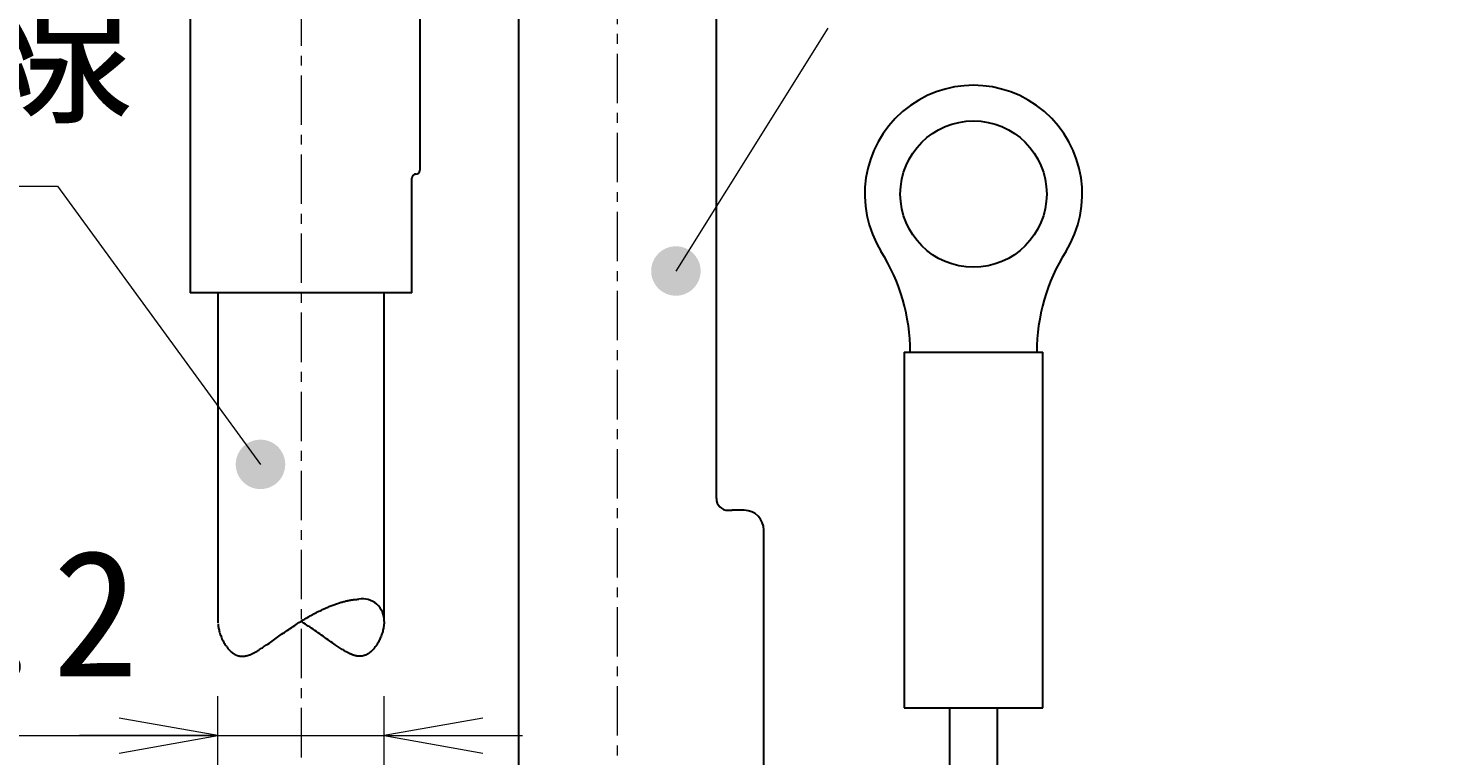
# Model space of a CAD drawing. Header units: millimetres. Extents: x 0 to 422, y 0 to 298.
# Tile 51 of 54: x 165 to 200, y 180 to 198. Entities that reach past the tile are written whole.
import ezdxf

# ---------------------------------------------------------------- set-up
doc = ezdxf.new("R2010")
doc.units = ezdxf.units.MM
doc.linetypes.add('CENTER', pattern=[2, 1.25, -0.25, 0.25, -0.25])
doc.layers.add('DXF及び図面用', color=7, linetype='Continuous')
doc.styles.add('ｍｓ ｐゴシック', font='msgothic.ttc')
doc.dimstyles.get("Standard").update_dxf_attribs({"dimtxt": 0.18, "dimasz": 0.18, "dimexe": 0.18, "dimexo": 0.0625, "dimgap": 0.09, "dimtad": 0, "dimtih": 1, "dimtoh": 1, "dimdec": 4, "dimzin": 0, "dimdsep": 46, "dimcen": 0.09, "dimadec": 0, "dimazin": 0, "dimtfac": 1, "dimtdec": 4, "dimtofl": 0, "dimtmove": 0, "dimatfit": 3, "dimfxl": 1, "dimtolj": 1, "dimtzin": 0, "dimarcsym": 0})

# ---------------------------------------------------------------- blocks, each defined once
blk = doc.blocks.new('*D1')
at = {"color": 7, "linetype": 'Continuous', "lineweight": 9, "transparency": 16777216}
for p, q in [((264.949, 185.672), (269.013, 186.469)), ((263.067, 186.104), (309.336, 91.64))]:
    blk.add_line(p, q, dxfattribs=at)
blk.add_lwpolyline([(267.542, 184.926), (267.819, 185.11), (268.039, 185.36), (268.187, 185.658), (268.253, 185.984), (268.232, 186.316), (268.126, 186.632), (267.942, 186.909), (267.692, 187.129), (267.394, 187.277), (267.068, 187.343), (266.736, 187.322), (266.42, 187.216), (266.143, 187.032), (265.923, 186.782), (265.775, 186.484), (265.709, 186.158), (265.73, 185.825), (265.836, 185.51), (266.02, 185.233), (266.27, 185.013), (266.568, 184.865), (266.894, 184.799), (267.226, 184.82)], close=True, dxfattribs=at)
at = {"color": 7, "linetype": 'Continuous', "lineweight": 20, "transparency": 16777216}
for points in [[(267.152, 176.762, 0), (268.648, 174.71, 0), (267.944, 177.15, 0)], [(309.732, 91.834, 0), (308.236, 93.885, 0), (308.94, 91.446, 0)]]:
    blk.add_polyline3d(points, dxfattribs=at)
at = {"color": 7, "linetype": 'Continuous', "lineweight": 9, "transparency": 16777216, "style": 'ｍｓ ｐゴシック', "width": 0.999652}
blk.add_text('90', height=3.2032, rotation=296.0954, dxfattribs=at).set_placement((266.165, 183.187))
blk = doc.blocks.new('*D2')
at = {"color": 7, "linetype": 'Continuous', "lineweight": 9, "transparency": 16777216}
for p, q in [((284.639, 190.601), (285.711, 194.601)), ((286.342, 186.786), (286.342, 190.101)), ((290.542, 186.786), (290.542, 190.101)), ((286.342, 189.101), (282.842, 189.101)), ((283.842, 189.101), (293.042, 189.101)), ((290.542, 189.101), (294.042, 189.101))]:
    blk.add_line(p, q, dxfattribs=at)
blk.add_lwpolyline([(286.45, 192.601), (286.407, 192.931), (286.279, 193.239), (286.077, 193.503), (285.813, 193.705), (285.505, 193.833), (285.175, 193.876), (284.845, 193.833), (284.538, 193.705), (284.274, 193.503), (284.071, 193.239), (283.944, 192.931), (283.9, 192.601), (283.944, 192.271), (284.071, 191.964), (284.274, 191.7), (284.538, 191.497), (284.845, 191.37), (285.175, 191.326), (285.505, 191.37), (285.813, 191.497), (286.077, 191.7), (286.279, 191.964), (286.407, 192.271)], close=True, dxfattribs=at)
at = {"color": 7, "linetype": 'Continuous', "lineweight": 20, "transparency": 16777216}
for points in [[(283.842, 188.66, 0), (286.342, 189.101, 0), (283.842, 189.542, 0)], [(293.042, 189.542, 0), (290.542, 189.101, 0), (293.042, 188.66, 0)]]:
    blk.add_polyline3d(points, dxfattribs=at)
at = {"color": 7, "linetype": 'Continuous', "lineweight": 9, "transparency": 16777216, "style": 'ｍｓ ｐゴシック', "width": 1.000662}
blk.add_text('4.2', height=3.1999, dxfattribs=at).set_placement((287.418, 190.601))
blk = doc.blocks.new('*D16')
at = {"color": 7, "linetype": 'Continuous', "lineweight": 9, "transparency": 16777216}
for p, q in [((158.142, 181.797), (159.213, 185.797)), ((169.462, 179.107), (169.462, 181.297)), ((173.662, 179.142), (173.662, 181.297)), ((156.926, 180.297), (176.162, 180.297)), ((169.462, 180.297), (165.962, 180.297)), ((173.662, 180.297), (177.162, 180.297))]:
    blk.add_line(p, q, dxfattribs=at)
blk.add_lwpolyline([(159.952, 183.797), (159.909, 184.127), (159.782, 184.434), (159.579, 184.698), (159.315, 184.901), (159.007, 185.028), (158.677, 185.072), (158.347, 185.028), (158.04, 184.901), (157.776, 184.698), (157.573, 184.434), (157.446, 184.127), (157.402, 183.797), (157.446, 183.467), (157.573, 183.159), (157.776, 182.895), (158.04, 182.692), (158.347, 182.565), (158.677, 182.522), (159.007, 182.565), (159.315, 182.692), (159.579, 182.895), (159.782, 183.159), (159.909, 183.467)], close=True, dxfattribs=at)
at = {"color": 7, "linetype": 'Continuous', "lineweight": 20, "transparency": 16777216}
for points in [[(166.962, 179.856, 0), (169.462, 180.297, 0), (166.962, 180.737, 0)], [(176.162, 180.737, 0), (173.662, 180.297, 0), (176.162, 179.856, 0)]]:
    blk.add_polyline3d(points, dxfattribs=at)
at = {"color": 7, "linetype": 'Continuous', "lineweight": 9, "transparency": 16777216, "style": 'ｍｓ ｐゴシック', "width": 1.000662}
blk.add_text('4.2', height=3.1999, dxfattribs=at).set_placement((160.92, 181.797))
blk = doc.blocks.new('*D19')
at = {"layer": 'DXF及び図面用', "color": 7, "linetype": 'Continuous', "lineweight": 9, "transparency": 16777216}
for p, q in [((159.062, 239.298), (159.062, 245.298)), ((184.062, 239.298), (184.062, 245.298)), ((159.062, 244.298), (162.562, 244.298)), ((159.062, 244.298), (184.062, 244.298)), ((184.062, 244.298), (180.562, 244.298))]:
    blk.add_line(p, q, dxfattribs=at)
at = {"layer": 'DXF及び図面用', "color": 7, "linetype": 'Continuous', "lineweight": 20, "transparency": 16777216}
for points in [[(161.562, 244.738, 0), (159.062, 244.298, 0), (161.562, 243.857, 0)], [(181.562, 243.857, 0), (184.062, 244.298, 0), (181.562, 244.738, 0)]]:
    blk.add_polyline3d(points, dxfattribs=at)
at = {"layer": 'DXF及び図面用', "color": 7, "linetype": 'Continuous', "lineweight": 9, "transparency": 16777216, "style": 'ｍｓ ｐゴシック'}
for s, height, width, p in [('(', 3.199, 0.999114, (166.644, 245.799)), (')', 3.199, 1.002002, (174.379, 245.799)), ('25', 3.201, 1.000306, (168.683, 245.797))]:
    blk.add_text(s, height=height, dxfattribs=dict(at, width=width)).set_placement(p)
blk = doc.blocks.new('*D20')
at = {"layer": 'DXF及び図面用', "color": 7, "linetype": 'Continuous', "lineweight": 9, "transparency": 16777216}
for p, q in [((200.012, 240.998), (209.81, 240.998)), ((208.81, 240.998), (208.81, 237.498)), ((208.81, 240.998), (208.81, 220.998)), ((208.81, 220.998), (208.81, 224.498)), ((200.012, 220.998), (209.81, 220.998))]:
    blk.add_line(p, q, dxfattribs=at)
at = {"layer": 'DXF及び図面用', "color": 7, "linetype": 'Continuous', "lineweight": 20, "transparency": 16777216}
for points in [[(209.251, 238.498, 0), (208.81, 240.998, 0), (208.369, 238.498, 0)], [(208.369, 223.498, 0), (208.81, 220.998, 0), (209.251, 223.498, 0)]]:
    blk.add_polyline3d(points, dxfattribs=at)
at = {"layer": 'DXF及び図面用', "color": 7, "linetype": 'Continuous', "lineweight": 9, "transparency": 16777216, "style": 'ｍｓ ｐゴシック'}
for s, height, width, p in [(')', 3.199, 1.002002, (207.309, 233.851)), ('20', 3.201, 1.00009, (207.309, 228.118)), ('(', 3.199, 0.999114, (207.309, 226.043))]:
    blk.add_text(s, height=height, rotation=90, dxfattribs=dict(at, width=width)).set_placement(p)
blk = doc.blocks.new('*D21')
at = {"layer": 'DXF及び図面用', "color": 7, "linetype": 'Continuous', "lineweight": 9, "transparency": 16777216}
for p, q in [((190.112, 229.408), (190.112, 247.798)), ((199.012, 229.408), (199.012, 247.798)), ((190.112, 246.798), (193.612, 246.798)), ((199.012, 246.798), (190.112, 246.798)), ((199.012, 246.798), (195.512, 246.798))]:
    blk.add_line(p, q, dxfattribs=at)
at = {"layer": 'DXF及び図面用', "color": 7, "linetype": 'Continuous', "lineweight": 20, "transparency": 16777216}
for points in [[(192.612, 247.238, 0), (190.112, 246.798, 0), (192.612, 246.357, 0)], [(196.512, 246.357, 0), (199.012, 246.798, 0), (196.512, 247.238, 0)]]:
    blk.add_polyline3d(points, dxfattribs=at)
at = {"layer": 'DXF及び図面用', "color": 7, "linetype": 'Continuous', "lineweight": 9, "transparency": 16777216, "style": 'ｍｓ ｐゴシック'}
for s, height, width, p in [('(', 3.199, 0.999114, (189.171, 248.299)), (')', 3.199, 1.002002, (197.852, 248.299)), ('8.9', 3.201, 1.000475, (191.211, 248.297))]:
    blk.add_text(s, height=height, dxfattribs=dict(at, width=width)).set_placement(p)

msp = doc.modelspace()

# ---------------------------------------------------------------- hatches: boundary and pattern name
at = {"linetype": 'Continuous', "lineweight": 9}
for points in [[(181.66395, 192.05071), (181.66386, 192.06162), (181.66357, 192.07252), (181.66309, 192.08342), (181.66243, 192.09431), (181.66157, 192.10518), (181.66053, 192.11604), (181.65929, 192.12688), (181.65787, 192.13769), (181.65626, 192.14848), (181.65446, 192.15924), (181.65247, 192.16997), (181.65029, 192.18065), (181.64793, 192.19131), (181.64539, 192.20191), (181.64266, 192.21247), (181.63974, 192.22299), (181.63664, 192.23344), (181.63336, 192.24385), (181.6299, 192.25419), (181.62626, 192.26447), (181.62244, 192.27469), (181.61844, 192.28484), (181.61427, 192.29492), (181.60992, 192.30492), (181.60539, 192.31485), (181.6007, 192.32469), (181.59583, 192.33446), (181.59079, 192.34413), (181.58559, 192.35372), (181.58022, 192.36321), (181.57468, 192.37261), (181.56898, 192.38191), (181.56312, 192.39111), (181.5571, 192.40021), (181.55092, 192.4092), (181.54459, 192.41808), (181.5381, 192.42684), (181.53146, 192.4355), (181.52467, 192.44404), (181.51773, 192.45246), (181.51064, 192.46075), (181.50342, 192.46892), (181.49605, 192.47696), (181.48854, 192.48487), (181.48089, 192.49265), (181.47311, 192.5003), (181.4652, 192.50781), (181.45716, 192.51518), (181.44899, 192.52241), (181.44069, 192.52949), (181.43228, 192.53643), (181.42374, 192.54322), (181.41509, 192.54986), (181.40632, 192.55635), (181.39744, 192.56268), (181.38845, 192.56886), (181.37935, 192.57488), (181.37015, 192.58074), (181.36085, 192.58644), (181.35145, 192.59198), (181.34196, 192.59735), (181.33237, 192.60256), (181.3227, 192.60759), (181.31293, 192.61246), (181.30309, 192.61715), (181.29316, 192.62168), (181.28316, 192.62603), (181.27308, 192.6302), (181.26293, 192.6342), (181.25271, 192.63802), (181.24243, 192.64166), (181.23209, 192.64512), (181.22169, 192.6484), (181.21123, 192.6515), (181.20071, 192.65441), (181.19015, 192.65715), (181.17955, 192.65969), (181.1689, 192.66206), (181.15821, 192.66423), (181.14748, 192.66622), (181.13672, 192.66802), (181.12594, 192.66963), (181.11512, 192.67105), (181.10428, 192.67229), (181.09343, 192.67333), (181.08255, 192.67419), (181.07166, 192.67486), (181.06076, 192.67533), (181.04986, 192.67562), (181.03895, 192.67571), (181.02804, 192.67562), (181.01714, 192.67533), (181.00624, 192.67486), (180.99536, 192.67419), (180.98448, 192.67333), (180.97362, 192.67229), (180.96278, 192.67105), (180.95197, 192.66963), (180.94118, 192.66802), (180.93042, 192.66622), (180.9197, 192.66423), (180.90901, 192.66206), (180.89836, 192.65969), (180.88775, 192.65715), (180.87719, 192.65441), (180.86668, 192.6515), (180.85622, 192.6484), (180.84582, 192.64512), (180.83547, 192.64166), (180.82519, 192.63802), (180.81497, 192.6342), (180.80482, 192.6302), (180.79474, 192.62603), (180.78474, 192.62168), (180.77482, 192.61715), (180.76497, 192.61246), (180.75521, 192.60759), (180.74553, 192.60256), (180.73595, 192.59735), (180.72645, 192.59198), (180.71705, 192.58644), (180.70775, 192.58074), (180.69855, 192.57488), (180.68946, 192.56886), (180.68047, 192.56268), (180.67159, 192.55635), (180.66282, 192.54986), (180.65416, 192.54322), (180.64563, 192.53643), (180.63721, 192.52949), (180.62891, 192.52241), (180.62075, 192.51518), (180.6127, 192.50781), (180.60479, 192.5003), (180.59701, 192.49265), (180.58937, 192.48487), (180.58186, 192.47696), (180.57449, 192.46892), (180.56726, 192.46075), (180.56017, 192.45246), (180.55324, 192.44404), (180.54644, 192.4355), (180.5398, 192.42684), (180.53332, 192.41808), (180.52698, 192.4092), (180.5208, 192.40021), (180.51478, 192.39111), (180.50892, 192.38191), (180.50322, 192.37261), (180.49769, 192.36321), (180.49231, 192.35372), (180.48711, 192.34413), (180.48207, 192.33446), (180.47721, 192.32469), (180.47251, 192.31485), (180.46799, 192.30492), (180.46364, 192.29492), (180.45946, 192.28484), (180.45546, 192.27469), (180.45164, 192.26447), (180.448, 192.25419), (180.44454, 192.24385), (180.44126, 192.23344), (180.43816, 192.22299), (180.43525, 192.21247), (180.43252, 192.20191), (180.42997, 192.19131), (180.42761, 192.18065), (180.42544, 192.16997), (180.42345, 192.15924), (180.42165, 192.14848), (180.42003, 192.13769), (180.41861, 192.12688), (180.41738, 192.11604), (180.41633, 192.10518), (180.41547, 192.09431), (180.41481, 192.08342), (180.41433, 192.07252), (180.41405, 192.06162), (180.41395, 192.05071), (180.41405, 192.03981), (180.41433, 192.0289), (180.41481, 192.018), (180.41547, 192.00711), (180.41633, 191.99624), (180.41738, 191.98538), (180.41861, 191.97454), (180.42003, 191.96373), (180.42165, 191.95294), (180.42345, 191.94218), (180.42544, 191.93146), (180.42761, 191.92077), (180.42997, 191.91012), (180.43252, 191.89951), (180.43525, 191.88895), (180.43816, 191.87844), (180.44126, 191.86798), (180.44454, 191.85758), (180.448, 191.84723), (180.45164, 191.83695), (180.45546, 191.82673), (180.45946, 191.81658), (180.46364, 191.80651), (180.46799, 191.7965), (180.47251, 191.78658), (180.47721, 191.77673), (180.48207, 191.76697), (180.48711, 191.75729), (180.49231, 191.74771), (180.49769, 191.73821), (180.50322, 191.72881), (180.50892, 191.71951), (180.51478, 191.71031), (180.5208, 191.70122), (180.52698, 191.69222), (180.53332, 191.68335), (180.5398, 191.67458), (180.54644, 191.66592), (180.55324, 191.65739), (180.56017, 191.64897), (180.56726, 191.64067), (180.57449, 191.6325), (180.58186, 191.62446), (180.58937, 191.61655), (180.59701, 191.60877), (180.60479, 191.60112), (180.6127, 191.59362), (180.62075, 191.58625), (180.62891, 191.57902), (180.63721, 191.57193), (180.64563, 191.56499), (180.65416, 191.5582), (180.66282, 191.55157), (180.67159, 191.54508), (180.68047, 191.53874), (180.68946, 191.53256), (180.69855, 191.52654), (180.70775, 191.52068), (180.71705, 191.51498), (180.72645, 191.50945), (180.73595, 191.50408), (180.74553, 191.49887), (180.75521, 191.49383), (180.76497, 191.48897), (180.77482, 191.48427), (180.78474, 191.47975), (180.79474, 191.4754), (180.80482, 191.47122), (180.81497, 191.46722), (180.82519, 191.4634), (180.83547, 191.45976), (180.84582, 191.4563), (180.85622, 191.45302), (180.86668, 191.44992), (180.87719, 191.44701), (180.88775, 191.44428), (180.89836, 191.44173), (180.90901, 191.43937), (180.9197, 191.43719), (180.93042, 191.43521), (180.94118, 191.43341), (180.95197, 191.43179), (180.96278, 191.43037), (180.97362, 191.42914), (180.98448, 191.42809), (180.99536, 191.42723), (181.00624, 191.42657), (181.01714, 191.42609), (181.02804, 191.42581), (181.03895, 191.42571), (181.04986, 191.42581), (181.06076, 191.42609), (181.07166, 191.42657), (181.08255, 191.42723), (181.09343, 191.42809), (181.10428, 191.42914), (181.11512, 191.43037), (181.12594, 191.43179), (181.13672, 191.43341), (181.14748, 191.43521), (181.15821, 191.43719), (181.1689, 191.43937), (181.17955, 191.44173), (181.19015, 191.44428), (181.20071, 191.44701), (181.21123, 191.44992), (181.22169, 191.45302), (181.23209, 191.4563), (181.24243, 191.45976), (181.25271, 191.4634), (181.26293, 191.46722), (181.27308, 191.47122), (181.28316, 191.4754), (181.29316, 191.47975), (181.30309, 191.48427), (181.31293, 191.48897), (181.3227, 191.49383), (181.33237, 191.49887), (181.34196, 191.50408), (181.35145, 191.50945), (181.36085, 191.51498), (181.37015, 191.52068), (181.37935, 191.52654), (181.38845, 191.53256), (181.39744, 191.53874), (181.40632, 191.54508), (181.41509, 191.55157), (181.42374, 191.5582), (181.43228, 191.56499), (181.44069, 191.57193), (181.44899, 191.57902), (181.45716, 191.58625), (181.4652, 191.59362), (181.47311, 191.60112), (181.48089, 191.60877), (181.48854, 191.61655), (181.49605, 191.62446), (181.50342, 191.6325), (181.51064, 191.64067), (181.51773, 191.64897), (181.52467, 191.65739), (181.53146, 191.66592), (181.5381, 191.67458), (181.54459, 191.68335), (181.55092, 191.69222), (181.5571, 191.70122), (181.56312, 191.71031), (181.56898, 191.71951), (181.57468, 191.72881), (181.58022, 191.73821), (181.58559, 191.74771), (181.59079, 191.75729), (181.59583, 191.76697), (181.6007, 191.77673), (181.60539, 191.78658), (181.60992, 191.7965), (181.61427, 191.80651), (181.61844, 191.81658), (181.62244, 191.82673), (181.62626, 191.83695), (181.6299, 191.84723), (181.63336, 191.85758), (181.63664, 191.86798), (181.63974, 191.87844), (181.64266, 191.88895), (181.64539, 191.89951), (181.64793, 191.91012), (181.65029, 191.92077), (181.65247, 191.93146), (181.65446, 191.94218), (181.65626, 191.95294), (181.65787, 191.96373), (181.65929, 191.97454), (181.66053, 191.98538), (181.66157, 191.99624), (181.66243, 192.00711), (181.66309, 192.018), (181.66357, 192.0289), (181.66386, 192.03981)], [(171.16201, 187.15899), (171.16192, 187.1699), (171.16163, 187.1808), (171.16116, 187.1917), (171.16049, 187.20259), (171.15964, 187.21346), (171.15859, 187.22432), (171.15736, 187.23516), (171.15593, 187.24598), (171.15432, 187.25676), (171.15252, 187.26752), (171.15053, 187.27825), (171.14836, 187.28894), (171.14599, 187.29959), (171.14345, 187.31019), (171.14072, 187.32075), (171.1378, 187.33127), (171.13471, 187.34172), (171.13143, 187.35213), (171.12796, 187.36247), (171.12432, 187.37275), (171.1205, 187.38297), (171.11651, 187.39312), (171.11233, 187.4032), (171.10798, 187.4132), (171.10346, 187.42313), (171.09876, 187.43297), (171.09389, 187.44273), (171.08886, 187.45241), (171.08365, 187.462), (171.07828, 187.47149), (171.07274, 187.48089), (171.06704, 187.49019), (171.06118, 187.49939), (171.05516, 187.50849), (171.04898, 187.51747), (171.04265, 187.52636), (171.03616, 187.53512), (171.02952, 187.54378), (171.02273, 187.55232), (171.01579, 187.56073), (171.00871, 187.56903), (171.00148, 187.5772), (170.99411, 187.58524), (170.9866, 187.59315), (170.97896, 187.60093), (170.97118, 187.60858), (170.96327, 187.61609), (170.95522, 187.62346), (170.94705, 187.63069), (170.93876, 187.63777), (170.93034, 187.64471), (170.9218, 187.6515), (170.91315, 187.65814), (170.90438, 187.66463), (170.8955, 187.67096), (170.88651, 187.67714), (170.87741, 187.68316), (170.86821, 187.68902), (170.85891, 187.69472), (170.84951, 187.70026), (170.84002, 187.70563), (170.83043, 187.71083), (170.82076, 187.71587), (170.811, 187.72074), (170.80115, 187.72543), (170.79122, 187.72996), (170.78122, 187.7343), (170.77114, 187.73848), (170.76099, 187.74248), (170.75078, 187.7463), (170.7405, 187.74994), (170.73015, 187.7534), (170.71975, 187.75668), (170.70929, 187.75978), (170.69878, 187.7627), (170.68822, 187.76543), (170.67761, 187.76797), (170.66696, 187.77033), (170.65627, 187.77251), (170.64555, 187.7745), (170.63479, 187.7763), (170.624, 187.77791), (170.61319, 187.77933), (170.60234, 187.78057), (170.59149, 187.78161), (170.58061, 187.78247), (170.56973, 187.78313), (170.55883, 187.78361), (170.54792, 187.7839), (170.53701, 187.78399), (170.52611, 187.7839), (170.5152, 187.78361), (170.50431, 187.78313), (170.49342, 187.78247), (170.48254, 187.78161), (170.47168, 187.78057), (170.46085, 187.77933), (170.45003, 187.77791), (170.43924, 187.7763), (170.42849, 187.7745), (170.41776, 187.77251), (170.40707, 187.77033), (170.39642, 187.76797), (170.38581, 187.76543), (170.37525, 187.7627), (170.36474, 187.75978), (170.35428, 187.75668), (170.34388, 187.7534), (170.33354, 187.74994), (170.32325, 187.7463), (170.31303, 187.74248), (170.30289, 187.73848), (170.29281, 187.7343), (170.2828, 187.72996), (170.27288, 187.72543), (170.26303, 187.72074), (170.25327, 187.71587), (170.2436, 187.71083), (170.23401, 187.70563), (170.22451, 187.70026), (170.21512, 187.69472), (170.20582, 187.68902), (170.19662, 187.68316), (170.18752, 187.67714), (170.17853, 187.67096), (170.16965, 187.66463), (170.16088, 187.65814), (170.15223, 187.6515), (170.14369, 187.64471), (170.13527, 187.63777), (170.12698, 187.63069), (170.11881, 187.62346), (170.11077, 187.61609), (170.10285, 187.60858), (170.09507, 187.60093), (170.08743, 187.59315), (170.07992, 187.58524), (170.07255, 187.5772), (170.06532, 187.56903), (170.05824, 187.56073), (170.0513, 187.55232), (170.04451, 187.54378), (170.03787, 187.53512), (170.03138, 187.52636), (170.02504, 187.51747), (170.01887, 187.50849), (170.01285, 187.49939), (170.00698, 187.49019), (170.00128, 187.48089), (169.99575, 187.47149), (169.99038, 187.462), (169.98517, 187.45241), (169.98014, 187.44273), (169.97527, 187.43297), (169.97057, 187.42313), (169.96605, 187.4132), (169.9617, 187.4032), (169.95753, 187.39312), (169.95353, 187.38297), (169.94971, 187.37275), (169.94607, 187.36247), (169.9426, 187.35213), (169.93932, 187.34172), (169.93623, 187.33127), (169.93331, 187.32075), (169.93058, 187.31019), (169.92803, 187.29959), (169.92567, 187.28894), (169.9235, 187.27825), (169.92151, 187.26752), (169.91971, 187.25676), (169.9181, 187.24598), (169.91668, 187.23516), (169.91544, 187.22432), (169.91439, 187.21346), (169.91354, 187.20259), (169.91287, 187.1917), (169.91239, 187.1808), (169.91211, 187.1699), (169.91201, 187.15899), (169.91211, 187.14808), (169.91239, 187.13718), (169.91287, 187.12628), (169.91354, 187.11539), (169.91439, 187.10452), (169.91544, 187.09366), (169.91668, 187.08282), (169.9181, 187.07201), (169.91971, 187.06122), (169.92151, 187.05046), (169.9235, 187.03974), (169.92567, 187.02904), (169.92803, 187.0184), (169.93058, 187.00779), (169.93331, 186.99723), (169.93623, 186.98672), (169.93932, 186.97626), (169.9426, 186.96586), (169.94607, 186.95551), (169.94971, 186.94523), (169.95353, 186.93501), (169.95753, 186.92486), (169.9617, 186.91478), (169.96605, 186.90478), (169.97057, 186.89486), (169.97527, 186.88501), (169.98014, 186.87525), (169.98517, 186.86557), (169.99038, 186.85599), (169.99575, 186.84649), (170.00128, 186.83709), (170.00698, 186.82779), (170.01285, 186.81859), (170.01887, 186.80949), (170.02504, 186.8005), (170.03138, 186.79162), (170.03787, 186.78285), (170.04451, 186.7742), (170.0513, 186.76567), (170.05824, 186.75725), (170.06532, 186.74895), (170.07255, 186.74078), (170.07992, 186.73274), (170.08743, 186.72483), (170.09507, 186.71705), (170.10285, 186.7094), (170.11077, 186.70189), (170.11881, 186.69452), (170.12698, 186.6873), (170.13527, 186.68021), (170.14369, 186.67328), (170.15223, 186.66648), (170.16088, 186.65984), (170.16965, 186.65336), (170.17853, 186.64702), (170.18752, 186.64084), (170.19662, 186.63482), (170.20582, 186.62896), (170.21512, 186.62326), (170.22451, 186.61772), (170.23401, 186.61235), (170.2436, 186.60715), (170.25327, 186.60211), (170.26303, 186.59725), (170.27288, 186.59255), (170.2828, 186.58803), (170.29281, 186.58367), (170.30289, 186.5795), (170.31303, 186.5755), (170.32325, 186.57168), (170.33354, 186.56804), (170.34388, 186.56458), (170.35428, 186.5613), (170.36474, 186.5582), (170.37525, 186.55529), (170.38581, 186.55256), (170.39642, 186.55001), (170.40707, 186.54765), (170.41776, 186.54548), (170.42849, 186.54349), (170.43924, 186.54169), (170.45003, 186.54007), (170.46085, 186.53865), (170.47168, 186.53741), (170.48254, 186.53637), (170.49342, 186.53551), (170.50431, 186.53485), (170.5152, 186.53437), (170.52611, 186.53409), (170.53701, 186.53399), (170.54792, 186.53409), (170.55883, 186.53437), (170.56973, 186.53485), (170.58061, 186.53551), (170.59149, 186.53637), (170.60234, 186.53741), (170.61319, 186.53865), (170.624, 186.54007), (170.63479, 186.54169), (170.64555, 186.54349), (170.65627, 186.54548), (170.66696, 186.54765), (170.67761, 186.55001), (170.68822, 186.55256), (170.69878, 186.55529), (170.70929, 186.5582), (170.71975, 186.5613), (170.73015, 186.56458), (170.7405, 186.56804), (170.75078, 186.57168), (170.76099, 186.5755), (170.77114, 186.5795), (170.78122, 186.58367), (170.79122, 186.58803), (170.80115, 186.59255), (170.811, 186.59725), (170.82076, 186.60211), (170.83043, 186.60715), (170.84002, 186.61235), (170.84951, 186.61772), (170.85891, 186.62326), (170.86821, 186.62896), (170.87741, 186.63482), (170.88651, 186.64084), (170.8955, 186.64702), (170.90438, 186.65336), (170.91315, 186.65984), (170.9218, 186.66648), (170.93034, 186.67328), (170.93876, 186.68021), (170.94705, 186.6873), (170.95522, 186.69452), (170.96327, 186.70189), (170.97118, 186.7094), (170.97896, 186.71705), (170.9866, 186.72483), (170.99411, 186.73274), (171.00148, 186.74078), (171.00871, 186.74895), (171.01579, 186.75725), (171.02273, 186.76567), (171.02952, 186.7742), (171.03616, 186.78285), (171.04265, 186.79162), (171.04898, 186.8005), (171.05516, 186.80949), (171.06118, 186.81859), (171.06704, 186.82779), (171.07274, 186.83709), (171.07828, 186.84649), (171.08365, 186.85599), (171.08886, 186.86557), (171.09389, 186.87525), (171.09876, 186.88501), (171.10346, 186.89486), (171.10798, 186.90478), (171.11233, 186.91478), (171.11651, 186.92486), (171.1205, 186.93501), (171.12432, 186.94523), (171.12796, 186.95551), (171.13143, 186.96586), (171.13471, 186.97626), (171.1378, 186.98672), (171.14072, 186.99723), (171.14345, 187.00779), (171.14599, 187.0184), (171.14836, 187.02904), (171.15053, 187.03974), (171.15252, 187.05046), (171.15432, 187.06122), (171.15593, 187.07201), (171.15736, 187.08282), (171.15859, 187.09366), (171.15964, 187.10452), (171.16049, 187.11539), (171.16116, 187.12628), (171.16163, 187.13718), (171.16192, 187.14808)]]:
    msp.add_hatch(color=7, dxfattribs=at).paths.add_polyline_path(points, flags=0)

# ---------------------------------------------------------------- linework, layer by layer
at = {"color": 1, "linetype": 'CENTER', "lineweight": 9, "true_color": 0xff0000}
for p, q in [((171.56207, 240.99766), (171.56207, 166.29766)), ((179.56207, 166.29766), (179.56207, 201.52722))]:
    msp.add_line(p, q, dxfattribs=at)
at = {"color": 7, "linetype": 'Continuous', "lineweight": 30}
for p, q in [((174.56207, 207.39766), (174.56207, 194.59766)), ((168.76207, 206.38585), (168.76207, 191.49766)), ((177.06207, 200.99766), (177.06207, 175.99766)), ((182.06207, 186.29766), (182.06207, 200.99766)), ((174.46207, 194.49766), (174.43435, 194.49766)), ((174.36207, 191.49766), (174.36207, 194.39766)), ((174.36207, 191.49766), (168.76207, 191.49766)), ((169.46207, 191.49766), (169.46207, 183.15345)), ((173.66207, 183.18804), (173.66207, 191.49766)), ((186.81207, 189.99766), (190.31207, 189.99766)), ((186.81207, 189.99766), (186.81207, 180.99766)), ((190.31207, 180.99766), (190.31207, 189.99766)), ((182.34595, 185.99766), (182.46207, 185.99766)), ((182.76207, 185.99766), (182.46207, 185.99766)), ((183.26207, 175.99766), (183.26207, 185.49766)), ((186.81207, 180.99766), (190.31207, 180.99766))]:
    msp.add_line(p, q, dxfattribs=at)
at = {"color": 7, "linetype": 'Continuous', "lineweight": 9}
msp.add_line((126.75198, 194.19427), (165.40289, 194.19427), dxfattribs=at)
at = {"color": 7, "linetype": 'Continuous', "lineweight": 30}
for points in [[(169.46422, 183.12801), (169.46594, 183.10705), (169.46842, 183.08376), (169.4715, 183.06031), (169.47517, 183.03671), (169.47943, 183.013), (169.48427, 182.98917), (169.4897, 182.96525), (169.49647, 182.93831), (169.50397, 182.91129), (169.5122, 182.88421), (169.52114, 182.8571), (169.5308, 182.82998), (169.54118, 182.80287), (169.55229, 182.7758), (169.56413, 182.7488), (169.5767, 182.72192), (169.59001, 182.69518), (169.60168, 182.67302), (169.61387, 182.65101), (169.62661, 182.62917), (169.63989, 182.60755), (169.65373, 182.58616), (169.66812, 182.56506), (169.67956, 182.54907), (169.69135, 182.53329), (169.70349, 182.51773), (169.716, 182.50242), (169.72807, 182.4883), (169.74048, 182.47444), (169.75323, 182.46087), (169.76633, 182.44762), (169.77707, 182.43725), (169.78805, 182.42713), (169.79926, 182.41725), (169.81072, 182.40764), (169.82241, 182.39832), (169.83236, 182.39079), (169.84249, 182.38348), (169.85279, 182.3764), (169.86328, 182.36958), (169.87395, 182.36303), (169.88479, 182.35675), (169.89294, 182.3523), (169.90118, 182.34802), (169.90953, 182.3439), (169.91798, 182.33996), (169.92653, 182.33621), (169.93462, 182.33287), (169.9428, 182.3297), (169.95107, 182.3267), (169.95943, 182.32389), (169.96787, 182.32126), (169.9764, 182.31882), (169.98502, 182.31657), (169.99371, 182.31452), (170.00249, 182.31267), (170.01135, 182.31102), (170.02029, 182.30958), (170.0293, 182.30836), (170.03839, 182.30734), (170.04754, 182.30654), (170.05676, 182.30595), (170.06502, 182.30562), (170.07332, 182.30545), (170.08168, 182.30546), (170.09007, 182.30564), (170.09852, 182.30599), (170.107, 182.30651), (170.11659, 182.30731), (170.12623, 182.30831), (170.13591, 182.30954), (170.14563, 182.31097), (170.15539, 182.3126), (170.16519, 182.31445), (170.17501, 182.31649), (170.18487, 182.31873), (170.19476, 182.32117), (170.20466, 182.32379), (170.21459, 182.3266), (170.22454, 182.32958), (170.23451, 182.33275), (170.2445, 182.33608), (170.2545, 182.33958), (170.26783, 182.34449), (170.28118, 182.34968), (170.29454, 182.35512), (170.30793, 182.36082), (170.32132, 182.36676), (170.33748, 182.37422), (170.35365, 182.38201), (170.36984, 182.39009), (170.38603, 182.39845), (170.40222, 182.40707), (170.41843, 182.41594), (170.43464, 182.42504), (170.45085, 182.43436), (170.47247, 182.4471), (170.49411, 182.46018), (170.51576, 182.47357), (170.54104, 182.48954), (170.56634, 182.50585), (170.59169, 182.52249), (170.61706, 182.53941), (170.64247, 182.55659), (170.66792, 182.57399), (170.69341, 182.5916), (170.72724, 182.61517), (170.76117, 182.63903), (170.79521, 182.66312), (170.82936, 182.68741), (170.86362, 182.71185), (170.89801, 182.73642), (170.93254, 182.7611), (170.9672, 182.78585), (171.00201, 182.81066), (171.03695, 182.83549), (171.07205, 182.86033), (171.10731, 182.88516), (171.14272, 182.90996), (171.17829, 182.93471), (171.21401, 182.9594), (171.25137, 182.98501), (171.28891, 183.01051), (171.32662, 183.0359), (171.36451, 183.06113), (171.40255, 183.08621), (171.43816, 183.10941), (171.47392, 183.13245), (171.50983, 183.15531), (171.54587, 183.17798), (171.58204, 183.20043), (171.61834, 183.22266), (171.65478, 183.24466), (171.69135, 183.26641), (171.72803, 183.28789), (171.76481, 183.30909), (171.79555, 183.32653), (171.82636, 183.34376), (171.85724, 183.36078), (171.88818, 183.37756), (171.91917, 183.3941), (171.95019, 183.41038), (171.98181, 183.42669), (172.01346, 183.44272), (172.04515, 183.45846), (172.07685, 183.47391), (172.10702, 183.48831), (172.1372, 183.50243), (172.16738, 183.51625), (172.19755, 183.52976), (172.22167, 183.54034), (172.24578, 183.55072), (172.26987, 183.56089), (172.29393, 183.57083), (172.31797, 183.58056), (172.34197, 183.59006), (172.36593, 183.59933), (172.38985, 183.60837), (172.41372, 183.61716), (172.43752, 183.6257), (172.46114, 183.63396), (172.4847, 183.64195), (172.50818, 183.6497), (172.53159, 183.65718), (172.5549, 183.66439), (172.57671, 183.67091), (172.59843, 183.67719), (172.62006, 183.68323), (172.64159, 183.68901), (172.66301, 183.69454), (172.68433, 183.69981), (172.70553, 183.70482), (172.72661, 183.70957), (172.74757, 183.71405), (172.76838, 183.71826), (172.78906, 183.7222), (172.80959, 183.72587), (172.82997, 183.72925), (172.8502, 183.73236), (172.87025, 183.73519), (172.88995, 183.7377), (172.90947, 183.73994), (172.92882, 183.74189), (172.94799, 183.74356), (172.96697, 183.74495), (172.98574, 183.74605), (173.00283, 183.74681), (173.01976, 183.74733)], [(173.66207, 183.18806), (173.66205, 183.18264), (173.66158, 183.1597), (173.66054, 183.13765), (173.65894, 183.11542), (173.65677, 183.09303), (173.65404, 183.0705), (173.65076, 183.04783), (173.6459, 183.01933), (173.64018, 182.99065), (173.63361, 182.96184), (173.62621, 182.93291), (173.61798, 182.90389), (173.60892, 182.87481), (173.59902, 182.8457), (173.5883, 182.8166), (173.57782, 182.79014), (173.56664, 182.76373), (173.55477, 182.73741), (173.5422, 182.71121), (173.5297, 182.68665), (173.51657, 182.66226), (173.50278, 182.63806), (173.48834, 182.61411), (173.4763, 182.59514), (173.46382, 182.57636), (173.45089, 182.55782), (173.43751, 182.53953), (173.42366, 182.52154), (173.41175, 182.50677), (173.39949, 182.49225), (173.38689, 182.47799), (173.37393, 182.46403), (173.36061, 182.4504), (173.34692, 182.43712), (173.33593, 182.42698), (173.3247, 182.4171), (173.31322, 182.40748), (173.3015, 182.39815), (173.2926, 182.3914), (173.28355, 182.38483), (173.27436, 182.37844), (173.26503, 182.37226), (173.25555, 182.36628), (173.24593, 182.36052), (173.23615, 182.35499), (173.22622, 182.34969), (173.21615, 182.34465), (173.20593, 182.33986), (173.19729, 182.33608), (173.18855, 182.33249), (173.17971, 182.32909), (173.17076, 182.32591), (173.16171, 182.32293), (173.15257, 182.32018), (173.14498, 182.31808), (173.13732, 182.31613), (173.1296, 182.31434), (173.12181, 182.3127), (173.11397, 182.31123), (173.10606, 182.30992), (173.09718, 182.30865), (173.08822, 182.30759), (173.0792, 182.30674), (173.0701, 182.3061), (173.06095, 182.30567), (173.05173, 182.30546), (173.04245, 182.30546), (173.03311, 182.30567), (173.02372, 182.30609), (173.01429, 182.30673), (173.0048, 182.30757), (172.99527, 182.30863), (172.98569, 182.30989), (172.97608, 182.31135), (172.96643, 182.31302), (172.95602, 182.31504), (172.94557, 182.31728), (172.93508, 182.31974), (172.92456, 182.32242), (172.91402, 182.32531), (172.90346, 182.3284), (172.89144, 182.33216), (172.87938, 182.33617), (172.86731, 182.34042), (172.85521, 182.34491), (172.84311, 182.34962), (172.83099, 182.35454), (172.81886, 182.35967), (172.80671, 182.36501), (172.79456, 182.37053), (172.78241, 182.37624), (172.76721, 182.38362), (172.752, 182.39126), (172.73678, 182.39914), (172.72156, 182.40726), (172.70192, 182.41804), (172.68228, 182.42916), (172.66262, 182.4406), (172.64295, 182.45233), (172.62328, 182.46432), (172.59904, 182.47943), (172.57477, 182.49487), (172.55048, 182.51063), (172.52617, 182.52667), (172.50182, 182.54295), (172.47744, 182.55946), (172.45303, 182.57619), (172.42857, 182.59309), (172.39198, 182.61861), (172.35526, 182.64445), (172.31842, 182.67056), (172.28144, 182.6969), (172.24433, 182.7234), (172.20707, 182.75004), (172.16562, 182.77965), (172.12395, 182.80935), (172.08207, 182.8391), (172.03998, 182.86886), (171.99768, 182.89859), (171.95514, 182.92826), (171.91238, 182.95784), (171.86938, 182.98732), (171.82615, 183.01664), (171.78271, 183.04579), (171.74632, 183.06993), (171.70977, 183.09393), (171.67307, 183.11775), (171.63621, 183.1414), (171.59921, 183.16485), (171.56207, 183.18807)], [(187.96207, 178.23755), (187.96207, 180.3826), (187.96207, 180.99766)], [(189.16207, 180.99766), (189.16207, 180.05165), (189.16207, 177.84571)]]:
    msp.add_lwpolyline(points, dxfattribs=at)
at = {"color": 7, "linetype": 'Continuous', "lineweight": 9}
for points in [[(184.88321, 198.19624, 0), (181.03895, 192.05071, 0)], [(165.40289, 194.19427, 0), (170.53701, 187.15899, 0)]]:
    msp.add_polyline3d(points, dxfattribs=at)
at = {"color": 7, "linetype": 'Continuous', "lineweight": 30}
msp.add_circle((188.56207, 193.99766), 1.85, dxfattribs=at)
for centre, radius, start, end in [((188.56207, 193.99766), 2.75, 327.920113, 212.079887), ((174.46207, 194.39766), 0.1, 90, 180), ((174.46207, 194.59766), 0.1, 270, 0), ((182.18054, 189.99766), 4.78152, 0, 32.079887), ((194.94359, 189.99766), 4.78152, 147.920113, 180), ((182.36207, 186.29766), 0.3, 180, 270), ((182.76207, 185.49766), 0.5, 0, 90), ((173.1197, 183.21364), 0.54297, 357.300405, 100.606054)]:
    msp.add_arc(centre, radius, start, end, dxfattribs=at)

# ---------------------------------------------------------------- texts
at = {"color": 7, "linetype": 'Continuous', "lineweight": 9, "style": 'ｍｓ ｐゴシック', "width": 0.999688}
msp.add_text('エンコーダリード線', height=3.202251, dxfattribs=at).set_placement((128.03043, 196.12795))

# ---------------------------------------------------------------- dimensions: what is measured, and where the dimension line sits
for picture in ['*D21', '*D19', '*D20', '*D2', '*D16']:
    dim = msp.add_linear_dim(base=(0, 0), p1=(0, 0), p2=(0, 0), dimstyle='Standard')
    dim.commit()
    dim.dimension.update_dxf_attribs({"geometry": picture, "text_midpoint": (0, 0)})
dim = msp.add_diameter_dim_2p(p1=(0, 0), p2=(0, 0), dimstyle='Standard')
dim.commit()
dim.dimension.update_dxf_attribs({"geometry": '*D1', "text_midpoint": (0, 0)})

doc.saveas('drawing.dxf')
